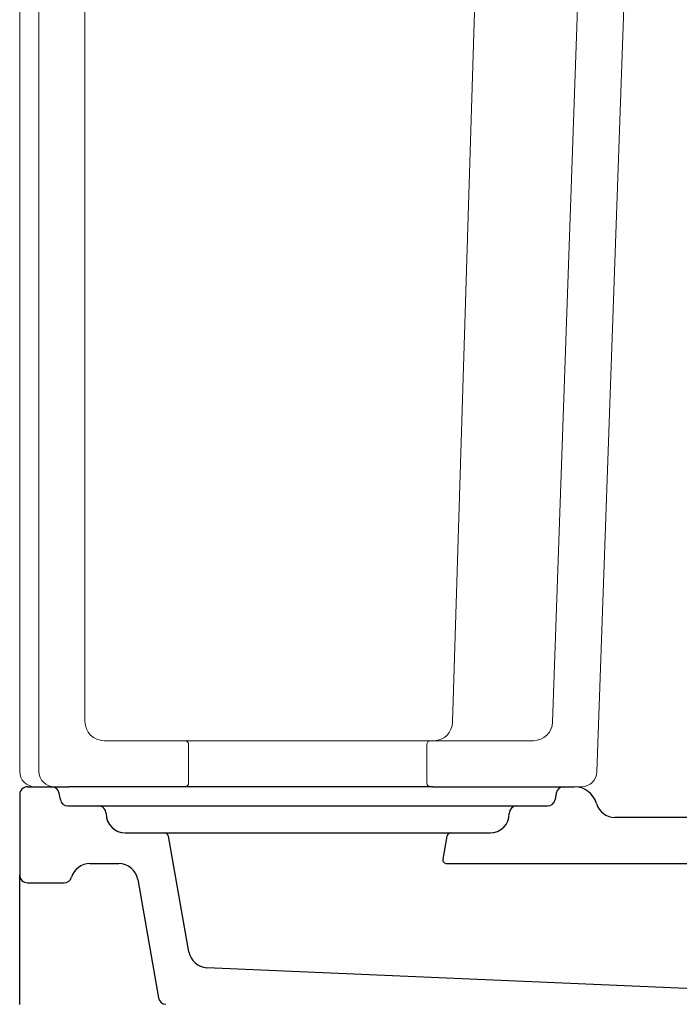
# Model space of a CAD drawing. Header units: millimetres. Extents: x 3783.817 to 3784.418, y 1722.737 to 1723.591.
# Tile 2 of 4: x 3783.817 to 3783.989, y 1723.078 to 1723.335. Entities that reach past the tile are written whole.
import ezdxf

# ---------------------------------------------------------------- set-up
doc = ezdxf.new("R2010")
doc.units = ezdxf.units.MM
doc.layers.add('SANINDUSA', color=3, linetype='Continuous')

msp = doc.modelspace()

# ---------------------------------------------------------------- linework, layer by layer
at = {"layer": 'SANINDUSA', "linetype": 'Continuous', "lineweight": 15}
for p, q in [((3783.834481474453, 1723.545646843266), (3783.834481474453, 1723.151909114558)), ((3783.956260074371, 1723.151734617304), (3783.97001701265, 1723.545681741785)), ((3783.817481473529, 1723.13890911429), (3783.817481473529, 1723.542646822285)), ((3783.822481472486, 1723.542646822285), (3783.822481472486, 1723.13890911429)), ((3783.967814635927, 1723.138769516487), (3783.981915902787, 1723.542577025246)), ((3783.83948147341, 1723.14690911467), (3783.860481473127, 1723.14690911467)), ((3783.860481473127, 1723.14690911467), (3783.924481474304, 1723.14690911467)), ((3783.861481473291, 1723.13590911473), (3783.861481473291, 1723.145909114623)), ((3783.923481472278, 1723.145909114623), (3783.923481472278, 1723.13590911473)), ((3783.924481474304, 1723.14690911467), (3783.951263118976, 1723.14690911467)), ((3783.821774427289, 1723.134909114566), (3783.821481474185, 1723.134909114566)), ((3783.826481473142, 1723.134909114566), (3783.821774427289, 1723.134909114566)), ((3783.826481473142, 1723.134909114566), (3783.860481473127, 1723.134909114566)), ((3783.924481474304, 1723.134909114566), (3783.860481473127, 1723.134909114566)), ((3783.924481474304, 1723.134909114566), (3783.963817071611, 1723.134909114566))]:
    msp.add_line(p, q, dxfattribs=at)
at = {"layer": 'SANINDUSA'}
for p, q in [((3783.819481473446, 1723.134909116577), (3783.825803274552, 1723.134909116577)), ((3783.825803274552, 1723.134909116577), (3783.830284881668, 1723.134909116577)), ((3783.925110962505, 1723.134903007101), (3783.832696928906, 1723.134903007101)), ((3783.927509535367, 1723.134909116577), (3783.931654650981, 1723.134909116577)), ((3783.931654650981, 1723.134909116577), (3783.959163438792, 1723.134909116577)), ((3783.959163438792, 1723.134909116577), (3783.961902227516, 1723.134909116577)), ((3783.817481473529, 1723.132909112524), (3783.817481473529, 1723.11190911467)), ((3783.82807169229, 1723.131561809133), (3783.827772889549, 1723.133256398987)), ((3783.957193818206, 1723.133256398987), (3783.956895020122, 1723.131561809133)), ((3783.830041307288, 1723.129909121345), (3783.837983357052, 1723.129909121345)), ((3783.837983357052, 1723.129909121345), (3783.946983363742, 1723.129909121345)), ((3783.946983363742, 1723.129909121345), (3783.954925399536, 1723.129909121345)), ((3784.045992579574, 1723.126909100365), (3783.972485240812, 1723.126909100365)), ((3783.844983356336, 1723.122909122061), (3783.855233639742, 1723.122909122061)), ((3783.855233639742, 1723.122909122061), (3783.929733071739, 1723.122909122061)), ((3783.861537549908, 1723.091916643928), (3783.856218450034, 1723.122082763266)), ((3783.928748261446, 1723.122082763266), (3783.927690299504, 1723.116082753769)), ((3783.929733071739, 1723.122909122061), (3783.939983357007, 1723.122909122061)), ((3783.835753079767, 1723.114909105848), (3783.843287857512, 1723.114909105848)), ((3783.928675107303, 1723.114909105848), (3784.042699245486, 1723.114909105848)), ((3783.817481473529, 1723.082697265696), (3783.817481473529, 1723.11190911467)), ((3783.819481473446, 1723.109909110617), (3783.82904487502, 1723.109909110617)), ((3783.8482118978, 1723.110777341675), (3783.853656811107, 1723.079897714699)), ((3784.012362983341, 1723.081409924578), (3783.866243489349, 1723.087789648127)), ((3783.817481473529, 1723.07822682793), (3783.817481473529, 1723.082697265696))]:
    msp.add_line(p, q, dxfattribs=at)
at = {"layer": 'SANINDUSA', "linetype": 'Continuous', "lineweight": 15, "flags": 128}
msp.add_lwpolyline([(3783.942277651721, 1723.54164683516), (3783.942122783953, 1723.53665315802), (3783.940882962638, 1723.496678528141), (3783.935922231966, 1723.336779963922), (3783.930178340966, 1723.151734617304)], dxfattribs=at)
at = {"layer": 'SANINDUSA', "linetype": 'Continuous', "lineweight": 15}
for centre, radius, start, end in [((3783.83948147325, 1723.15190911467), 0.005, 180, 270), ((3783.925304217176, 1723.1517820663), 0.004874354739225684, 271.374786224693, 359.4422502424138), ((3783.95126311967, 1723.15190911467), 0.005000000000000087, 270, 357.9999999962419), ((3783.860481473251, 1723.14590911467), 0.0009999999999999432, 0, 90), ((3783.92448147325, 1723.14590911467), 0.0009999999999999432, 90, 180), ((3783.821481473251, 1723.13890911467), 0.004000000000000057, 180, 270), ((3783.82648147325, 1723.13890911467), 0.004000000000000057, 180, 270), ((3783.963817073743, 1723.13890911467), 0.004000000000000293, 270, 357.9999999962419), ((3783.860481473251, 1723.13590911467), 0.001000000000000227, 270, 0), ((3783.92448147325, 1723.13590911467), 0.001000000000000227, 180, 270)]:
    msp.add_arc(centre, radius, start, end, dxfattribs=at)
at = {"layer": 'SANINDUSA'}
for centre, radius, start, end in [((3783.81948147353, 1723.13290911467), 0.00200000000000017, 90, 180), ((3783.825803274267, 1723.13290911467), 0.002000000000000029, 9.999999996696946, 90), ((3783.829514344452, 1722.354551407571), 0.7803580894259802, 89.76632628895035, 89.94342529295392), ((3783.924582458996, 1723.813234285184), 0.6783314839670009, 270.0446404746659, 270.2472384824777), ((3783.959163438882, 1723.13290911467), 0.002000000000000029, 90, 170.0000000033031), ((3783.961902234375, 1723.12890911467), 0.006000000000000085, 15.82662012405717, 90), ((3783.830041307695, 1723.13190911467), 0.002000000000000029, 189.9999999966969, 270), ((3783.837983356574, 1723.12790911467), 0.002000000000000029, 0, 90), ((3783.946983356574, 1723.12790911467), 0.002000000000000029, 90, 180), ((3783.954925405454, 1723.13190911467), 0.002000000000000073, 270, 350.0000000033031), ((3783.972485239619, 1723.13190911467), 0.005000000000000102, 195.8266201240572, 270), ((3783.844983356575, 1723.12790911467), 0.005, 180, 270), ((3783.939983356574, 1723.12790911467), 0.005, 270, 0), ((3783.855233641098, 1723.12190911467), 0.0009999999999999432, 9.999999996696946, 90), ((3783.929733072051, 1723.12190911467), 0.0009999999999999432, 90, 170.0000000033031), ((3783.835753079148, 1723.10990911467), 0.005000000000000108, 90, 163.3984503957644), ((3783.843287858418, 1723.10990911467), 0.005, 9.999999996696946, 90), ((3783.928675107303, 1723.115909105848), 0.001, 170.0000149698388, 270), ((3783.81948147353, 1723.11190911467), 0.00200000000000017, 180, 270), ((3783.829044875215, 1723.11190911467), 0.002000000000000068, 270, 343.3984503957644), ((3783.866461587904, 1723.09278488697), 0.00500000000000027, 189.9999999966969, 267.499999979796), ((3783.855626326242, 1723.080245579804), 0.002000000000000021, 189.9999999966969, 267.499999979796)]:
    msp.add_arc(centre, radius, start, end, dxfattribs=at)

doc.saveas('drawing.dxf')
